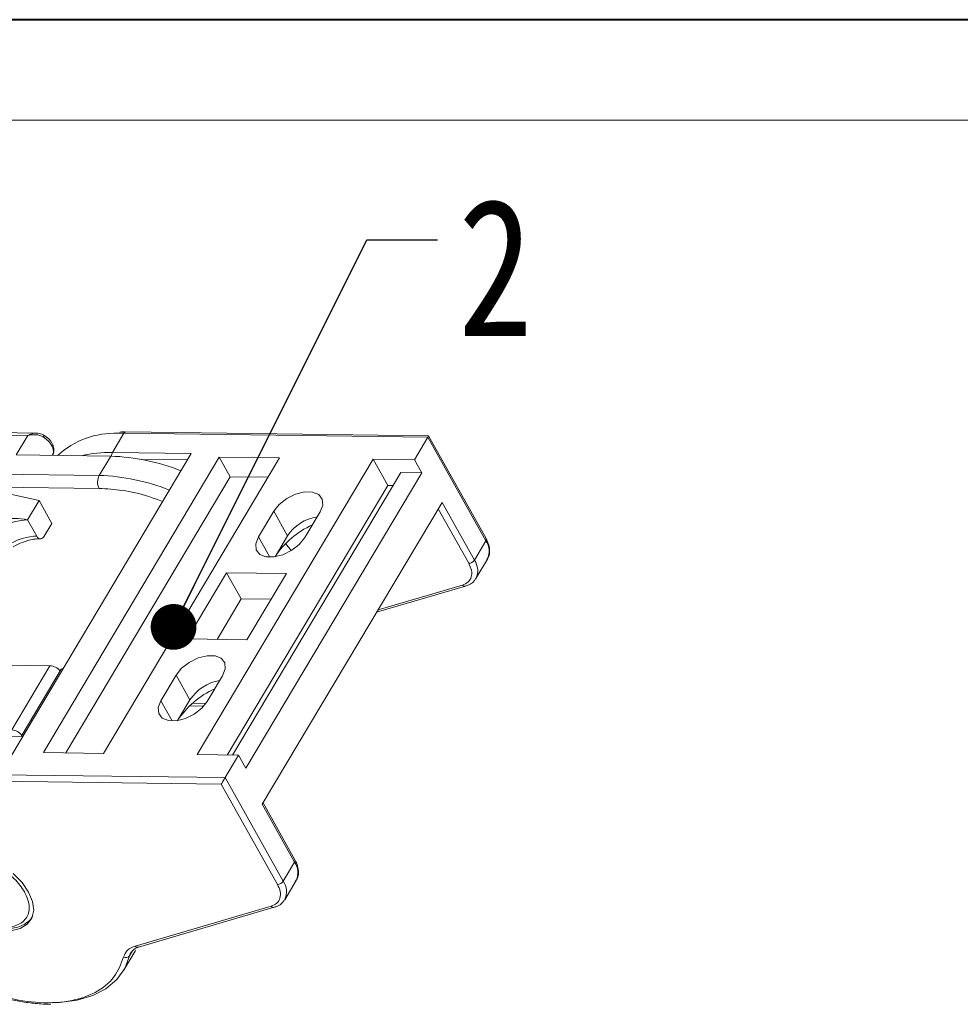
# Model space of a CAD drawing. Header units: millimetres. Extents: x 3117 to 4040, y -135 to 518.
# Tile 30 of 38: x 3633 to 3735, y 410 to 518. Entities that reach past the tile are written whole.
import ezdxf

# ---------------------------------------------------------------- set-up
doc = ezdxf.new("R2010")
doc.units = ezdxf.units.MM
doc.styles.get("Standard").update_dxf_attribs({"font": '仿宋_GB2312.ttf', "width": 0.8})
doc.dimstyles.new('ISO-25.1', dxfattribs={"dimtxt": 6, "dimasz": 5, "dimexe": 3.5, "dimexo": 0.625, "dimgap": 1.5, "dimtad": 1, "dimtoh": 1, "dimdsep": 46, "dimtxsty": 'Standard', "dimcen": 2.5, "dimadec": 0, "dimazin": 0, "dimtfac": 1, "dimtmove": 0, "dimatfit": 3, "dimfxl": 0, "dimarcsym": 0})

msp = doc.modelspace()

# ---------------------------------------------------------------- linework, layer by layer
at = {"color": 7, "lineweight": 40}
msp.add_line((4038.833, 517.615), (3116.593, 517.615), dxfattribs=at)
at = {"color": 7, "lineweight": 13}
msp.add_line((4027.854, 506.635), (3171.488, 506.635), dxfattribs=at)
at = {"color": 7, "linetype": 'Continuous', "lineweight": 15}
for p, q in [((3606.323, 472.537), (3633.559, 472.178)), ((3634.496, 472.458), (3606.735, 472.825)), ((3633.559, 472.178), (3632.306, 470.073)), ((3642.808, 470.333), (3644.061, 472.438)), ((3644.061, 472.438), (3643.407, 472.433)), ((3644.061, 472.438), (3677.245, 472)), ((3677.332, 472.146), (3644.267, 472.582)), ((3675.784, 469.545), (3677.245, 472)), ((3677.332, 472.146), (3677.245, 472)), ((3677.245, 472), (3683.582, 460.681)), ((3683.61, 460.931), (3677.332, 472.146)), ((3631.785, 437.244), (3651.411, 470.22)), ((3632.306, 470.073), (3642.625, 469.937)), ((3636.248, 470.021), (3636.284, 470.081)), ((3651.411, 470.22), (3642.808, 470.333)), ((3654.48, 469.826), (3635.271, 437.552)), ((3642.625, 469.937), (3641.372, 467.832)), ((3641.826, 437.465), (3661.035, 469.739)), ((3645.969, 469.584), (3650.994, 469.518)), ((3671.277, 469.604), (3652.068, 437.33)), ((3661.035, 469.739), (3654.48, 469.826)), ((3654.48, 469.826), (3655.681, 467.68)), ((3675.784, 469.545), (3671.277, 469.604)), ((3671.277, 469.604), (3672.878, 466.744)), ((3676.584, 468.115), (3675.784, 469.545)), ((3641.372, 467.832), (3614.136, 468.191)), ((3655.919, 437.28), (3674.29, 468.145)), ((3657.375, 435.841), (3676.584, 468.115)), ((3674.29, 468.145), (3676.584, 468.115)), ((3655.681, 467.68), (3637.729, 437.519)), ((3655.681, 467.68), (3659.778, 467.626)), ((3641.353, 466.418), (3613.204, 466.789)), ((3629.834, 466.192), (3634.803, 465.09)), ((3672.878, 466.744), (3655.346, 437.287)), ((3672.878, 466.744), (3673.452, 466.736)), ((3634.803, 465.09), (3633.55, 462.985)), ((3634.803, 465.09), (3636.199, 462.596)), ((3678.795, 464.89), (3659.168, 431.915)), ((3682.33, 458.576), (3678.795, 464.89)), ((3660.419, 463.914), (3658.749, 461.107)), ((3660.419, 463.914), (3661.925, 461.224)), ((3663.81, 461.041), (3665.481, 463.847)), ((3678.377, 464.188), (3681.713, 458.231)), ((3634.548, 461.204), (3633.55, 462.985)), ((3635.364, 461.193), (3636.199, 462.596)), ((3659.985, 458.899), (3658.749, 461.107)), ((3661.925, 461.224), (3660.568, 458.944)), ((3660.569, 458.944), (3661.925, 461.224)), ((3662.333, 459.617), (3661.709, 460.385)), ((3683.582, 460.681), (3682.33, 458.576)), ((3682.502, 456.566), (3683.755, 458.671)), ((3655.267, 457.193), (3650.966, 449.967)), ((3661.798, 457.107), (3655.267, 457.193)), ((3655.267, 457.193), (3656.863, 454.343)), ((3657.497, 449.881), (3661.798, 457.107)), ((3671.644, 452.876), (3681.365, 455.732)), ((3671.811, 453.157), (3681.015, 455.86)), ((3656.863, 454.343), (3654.232, 449.924)), ((3660.128, 454.3), (3656.863, 454.343)), ((3650.966, 449.967), (3657.497, 449.881)), ((3631.096, 447.105), (3635.994, 447.04)), ((3635.994, 447.04), (3631.818, 440.024)), ((3632.829, 439.304), (3637.214, 446.67)), ((3637.455, 446.771), (3637.214, 446.67)), ((3649.771, 446.023), (3648.1, 443.216)), ((3649.771, 446.023), (3651.276, 443.333)), ((3653.162, 443.15), (3654.832, 445.956)), ((3648.1, 443.216), (3649.336, 441.008)), ((3651.276, 443.333), (3649.92, 441.053)), ((3649.92, 441.053), (3651.276, 443.333)), ((3651.227, 442.657), (3652.784, 442.636)), ((3651.545, 442.945), (3653.015, 442.926)), ((3629.958, 439.341), (3633.009, 439.301)), ((3635.271, 437.552), (3641.826, 437.465)), ((3652.068, 437.33), (3656.574, 437.271)), ((3655.113, 434.815), (3656.574, 437.271)), ((3656.574, 437.271), (3657.375, 435.841)), ((3621.919, 434.546), (3654.695, 434.114)), ((3655.113, 434.815), (3621.928, 435.253)), ((3661.45, 423.496), (3655.113, 434.815)), ((3654.695, 434.114), (3660.833, 423.15)), ((3659.168, 431.915), (3662.703, 425.601)), ((3662.731, 425.85), (3659.254, 432.06)), ((3662.703, 425.601), (3661.45, 423.496)), ((3661.622, 421.486), (3662.875, 423.591)), ((3660.135, 420.78), (3645.29, 416.419)), ((3645.639, 416.29), (3660.485, 420.651)), ((3634.09, 419.67), (3634.05, 419.605)), ((3634.09, 419.67), (3634.11, 419.705)), ((3644.027, 413.756), (3645.279, 415.861)), ((3645.009, 415.904), (3644.687, 415.363)), ((3645.279, 415.861), (3645.36, 416.001))]:
    msp.add_line(p, q, dxfattribs=at)
at = {"color": 7, "linetype": 'Continuous', "lineweight": 15, "flags": 128}
for points in [[(3635.346, 472.225), (3635.348, 472.226), (3635.349, 472.223)], [(3636.284, 470.081), (3636.335, 470.186), (3636.382, 470.423), (3636.355, 470.689), (3636.256, 470.971), (3636.087, 471.258), (3635.857, 471.539), (3635.574, 471.803), (3635.25, 472.038)], [(3665.481, 463.847), (3665.771, 464.593), (3665.721, 465.253), (3665.336, 465.747), (3664.664, 466.016), (3663.785, 466.028), (3662.806, 465.781), (3661.843, 465.304), (3661.014, 464.656), (3660.419, 463.914)], [(3658.749, 461.107), (3658.459, 460.361), (3658.509, 459.701), (3658.893, 459.207), (3659.565, 458.938), (3660.444, 458.926), (3661.424, 459.174), (3662.386, 459.65), (3663.215, 460.299), (3663.81, 461.041)], [(3682.502, 456.566), (3682.486, 456.54), (3682.464, 456.506)], [(3654.832, 445.956), (3655.122, 446.702), (3655.072, 447.362), (3654.688, 447.856), (3654.016, 448.126), (3653.137, 448.137), (3652.157, 447.89), (3651.195, 447.413), (3650.366, 446.765), (3649.771, 446.023)], [(3648.1, 443.216), (3647.81, 442.47), (3647.86, 441.811), (3648.244, 441.316), (3648.917, 441.047), (3649.796, 441.035), (3650.775, 441.283), (3651.738, 441.759), (3652.566, 442.408), (3653.162, 443.15)], [(3631.716, 418.101), (3632.733, 418.335), (3633.517, 418.804), (3634.023, 419.481), (3634.22, 420.327), (3634.099, 421.294), (3633.665, 422.323), (3632.944, 423.357), (3631.977, 424.334)], [(3661.597, 421.445), (3661.607, 421.46), (3661.622, 421.486)], [(3636.318, 410.225), (3637.031, 410.248), (3638.949, 410.496), (3640.654, 411.005), (3642.108, 411.765), (3643.281, 412.759), (3644.147, 413.967), (3644.687, 415.363)]]:
    msp.add_lwpolyline(points, dxfattribs=at)
at = {"color": 7, "linetype": 'Continuous', "lineweight": 15}
for centre, radius, start, end in [((3634.359, 472.631), 1.071, 326.35871, 337.63089), ((3643.057, 463.223), 9.217, 87.81988, 132.5456), ((3644.288, 472.331), 0.251, 94.93467, 154.85936), ((3642.507, 456.904), 13.432, 88.71795, 103.24535), ((3643.469, 469.977), 0.751, 151.69748, 183.16742), ((3641.868, 447.172), 22.778, 68.2995, 88.09554), ((3642.727, 467.107), 1.537, 151.84726, 206.63631), ((3640.615, 445.067), 22.778, 68.2995, 88.09554), ((3633.749, 456.84), 6.148, 91.85146, 146.63211), ((3665.968, 458.526), 4.86, 99.48443, 146.29035), ((3668.544, 453.731), 9.528, 114.25233, 146.83822), ((3634.746, 455.059), 6.148, 91.85146, 146.63211), ((3683.38, 460.83), 0.251, 323.61644, 23.54698), ((3681.896, 459.524), 2.045, 335.34467, 34.45108), ((3681.688, 458.999), 0.769, 271.85146, 326.63211), ((3680.7, 457.424), 1.996, 334.53984, 35.25591), ((3681.292, 456.072), 0.348, 217.34826, 281.23938), ((3635.902, 445.494), 1.549, 39.39998, 86.5962), ((3655.32, 440.635), 4.86, 99.48443, 146.29035), ((3657.896, 435.84), 9.528, 114.25233, 146.83822), ((3631.716, 438.458), 1.569, 39.72824, 86.26793), ((3662.5, 425.75), 0.251, 323.61644, 23.54698), ((3661.016, 424.444), 2.045, 335.34467, 34.45108), ((3660.808, 423.919), 0.769, 271.85146, 326.63211), ((3659.764, 422.339), 2.045, 335.34467, 34.45108), ((3660.412, 420.992), 0.348, 217.34826, 281.23938), ((3645.564, 416.625), 0.343, 216.85031, 282.6778), ((3644.277, 415.672), 0.514, 241.25425, 322.92958), ((3646.009, 415.033), 1.362, 147.00292, 166.01891)]:
    msp.add_arc(centre, radius, start, end, dxfattribs=at)
msp.add_ellipse((3654.904, 434.464), major_axis=(0.295, 0.496), ratio=0.0000704, start_param=0.7853575, end_param=2.3561539, dxfattribs=at)
for points, knots in [([(3633.559, 472.178), (3633.702, 472.255), (3633.987, 472.41), (3634.298, 472.442), (3634.453, 472.458)], [0, 0, 0, 0, 0.5012487, 1, 1, 1, 1]), ([(3635.25, 472.038), (3635.132, 472.099), (3634.869, 472.233), (3634.276, 472.323), (3633.84, 472.235), (3633.559, 472.178)], [0, 0, 0, 0, 0.2270634, 0.50158693, 1, 1, 1, 1]), ([(3635.349, 472.223), (3635.179, 472.305), (3634.907, 472.437), (3634.61, 472.453), (3634.498, 472.458)], [0, 0, 0, 0, 0.6234269, 1, 1, 1, 1]), ([(3636.148, 471.451), (3636.14, 471.466), (3636.069, 471.598), (3635.797, 471.901), (3635.47, 472.132), (3635.264, 472.278)], [0, 0, 0, 0, 0.0467272, 0.4020611, 1, 1, 1, 1]), ([(3644.272, 472.571), (3644.182, 472.577), (3643.959, 472.591), (3643.752, 472.574), (3643.629, 472.563)], [0, 0, 0, 0, 0.404478, 1, 1, 1, 1]), ([(3636.323, 471.107), (3636.32, 471.124), (3636.295, 471.244), (3636.216, 471.356), (3636.148, 471.451)], [0, 0, 0, 0, 0.1406647, 1, 1, 1, 1]), ([(3636.26, 470.074), (3636.282, 470.101), (3636.413, 470.255), (3636.464, 470.639), (3636.369, 470.955), (3636.323, 471.107)], [0, 0, 0, 0, 0.0979105, 0.5651352, 1, 1, 1, 1]), ([(3648.285, 464.966), (3647.781, 465.163), (3646.309, 465.739), (3643.932, 466.257), (3642.196, 466.366), (3641.353, 466.418)], [0, 0, 0, 0, 0.211245, 0.6170905, 1, 1, 1, 1]), ([(3633.55, 462.985), (3633.081, 463.056), (3632.054, 463.21), (3630.336, 462.967), (3628.889, 462.394), (3627.931, 461.74), (3627.623, 461.323), (3627.496, 461.151)], [0, 0, 0, 0, 0.219162, 0.4791659, 0.7354888, 0.890617, 1, 1, 1, 1]), ([(3631.956, 460.044), (3632.294, 460.215), (3632.769, 460.456), (3633.476, 460.694), (3634.048, 460.833), (3634.579, 460.908), (3634.85, 460.898), (3634.943, 460.895)], [0, 0, 0, 0, 0.3291737, 0.46151575, 0.67570325, 0.88959586, 1, 1, 1, 1]), ([(3635.364, 461.193), (3635.313, 461.122), (3635.21, 460.98), (3635.016, 460.893), (3634.82, 460.915), (3634.658, 461.031), (3634.579, 461.155), (3634.548, 461.204)], [0, 0, 0, 0, 0.2146939, 0.4293877, 0.6440816, 0.8587754, 1, 1, 1, 1]), ([(3683.696, 458.635), (3683.751, 458.705), (3683.947, 458.959), (3684.027, 459.525), (3683.951, 460.231), (3683.718, 460.699), (3683.603, 460.93)], [0, 0, 0, 0, 0.1170029, 0.4195524, 0.7123933, 1, 1, 1, 1]), ([(3681.015, 455.86), (3681.237, 455.954), (3681.694, 456.147), (3682.033, 456.721), (3682.074, 457.439), (3681.831, 457.971), (3681.713, 458.231)], [0, 0, 0, 0, 0.2435155, 0.5, 0.7564845, 1, 1, 1, 1]), ([(3681.354, 455.747), (3681.478, 455.783), (3681.81, 455.879), (3682.197, 456.135), (3682.366, 456.408), (3682.43, 456.512)], [0, 0, 0, 0, 0.2708581, 0.7243228, 1, 1, 1, 1]), ([(3644.03, 415.222), (3643.737, 414.459), (3643.134, 412.89), (3641.022, 411.229), (3638.089, 410.262), (3634.529, 410.145), (3630.714, 410.818), (3626.815, 412.192), (3622.96, 414.236), (3619.376, 416.897), (3616.437, 419.937), (3614.396, 423.047), (3613.279, 426.056), (3613.107, 428.868), (3613.966, 431.345), (3615.863, 433.216), (3618.552, 434.374), (3620.818, 434.49), (3621.919, 434.546)], [0, 0, 0, 0, 0.0599991, 0.123424, 0.1883303, 0.2524874, 0.3138118, 0.3728714, 0.4353454, 0.5, 0.5646546, 0.6271286, 0.6861882, 0.7475126, 0.8116697, 0.876576, 0.9400009, 1, 1, 1, 1]), ([(3624.235, 422.448), (3624.019, 422.94), (3623.687, 423.697), (3623.736, 424.602), (3623.964, 425.221), (3624.399, 425.721), (3625.179, 426.18), (3626.479, 426.402), (3628.047, 426.143), (3629.357, 425.655), (3630.362, 425.137), (3631.292, 424.502), (3632.363, 423.582), (3632.88, 422.823), (3633.216, 422.329)], [0, 0, 0, 0, 0.1197284, 0.1841803, 0.25, 0.3158197, 0.3802716, 0.5, 0.6197284, 0.6841803, 0.75, 0.8158197, 0.8802716, 1, 1, 1, 1]), ([(3662.816, 423.555), (3662.871, 423.625), (3663.067, 423.879), (3663.147, 424.445), (3663.071, 425.151), (3662.838, 425.618), (3662.723, 425.85)], [0, 0, 0, 0, 0.1170084, 0.4195723, 0.712427, 1, 1, 1, 1]), ([(3660.833, 423.15), (3660.952, 422.891), (3661.195, 422.358), (3661.153, 421.641), (3660.815, 421.067), (3660.358, 420.874), (3660.135, 420.78)], [0, 0, 0, 0, 0.2435155, 0.5, 0.7564845, 1, 1, 1, 1]), ([(3633.216, 422.329), (3633.432, 421.837), (3633.764, 421.08), (3633.715, 420.175), (3633.486, 419.555), (3633.052, 419.056), (3632.271, 418.596), (3630.972, 418.375), (3629.404, 418.634), (3628.094, 419.121), (3627.089, 419.64), (3626.159, 420.274), (3625.088, 421.194), (3624.571, 421.954), (3624.235, 422.448)], [0, 0, 0, 0, 0.1197284, 0.1841803, 0.25, 0.3158197, 0.3802716, 0.5, 0.6197284, 0.6841803, 0.75, 0.8158197, 0.8802716, 1, 1, 1, 1]), ([(3660.475, 420.667), (3660.599, 420.703), (3660.93, 420.798), (3661.323, 421.059), (3661.496, 421.34), (3661.564, 421.45)], [0, 0, 0, 0, 0.2663249, 0.7122003, 1, 1, 1, 1]), ([(3627.054, 419.581), (3627.463, 419.358), (3628.036, 419.046), (3628.908, 418.715), (3629.639, 418.498), (3630.482, 418.346), (3631.314, 418.3), (3632.113, 418.38), (3632.858, 418.593), (3633.496, 418.975), (3633.909, 419.323), (3634.021, 419.578), (3634.032, 419.603)], [0, 0, 0, 0, 0.1528429, 0.214227, 0.31469642, 0.41661537, 0.52391449, 0.63410613, 0.74703634, 0.86350126, 0.98655207, 1, 1, 1, 1]), ([(3644.882, 415.753), (3644.955, 415.854), (3645.1, 416.059), (3645.391, 416.23), (3645.614, 416.276), (3645.648, 416.283)], [0, 0, 0, 0, 0.4569646, 0.918342, 1, 1, 1, 1]), ([(3630.495, 410.892), (3630.724, 410.825), (3631.502, 410.598), (3632.823, 410.336), (3634.431, 410.133), (3635.533, 410.054), (3636.068, 410.084), (3636.103, 410.086)], [0, 0, 0, 0, 0.11755413, 0.39903376, 0.68692352, 0.97924114, 1, 1, 1, 1])]:
    msp.add_open_spline(points, degree=3, knots=knots, dxfattribs=at)
msp.add_open_spline([(3645.29, 416.419), (3644.982, 416.291), (3644.365, 416.035), (3644.142, 415.493), (3644.03, 415.222)], degree=3, dxfattribs=at)

# ---------------------------------------------------------------- texts
at = {"color": 5, "lineweight": 9, "insert": (3680.546, 498.052), "char_height": 15, "width": 1.5, "attachment_point": 1}
msp.add_mtext('2', dxfattribs=at)

# ---------------------------------------------------------------- leaders
at = {"color": 5, "lineweight": 9}
msp.add_leader([(3649.489, 451.284), (3670.589, 493.552), (3678.296, 493.552)], dimstyle='ISO-25.1', override={"dimgap": 1.5, "dimtad": 0, "dimldrblk": 'Dot'}, dxfattribs=at)

doc.saveas('drawing.dxf')
